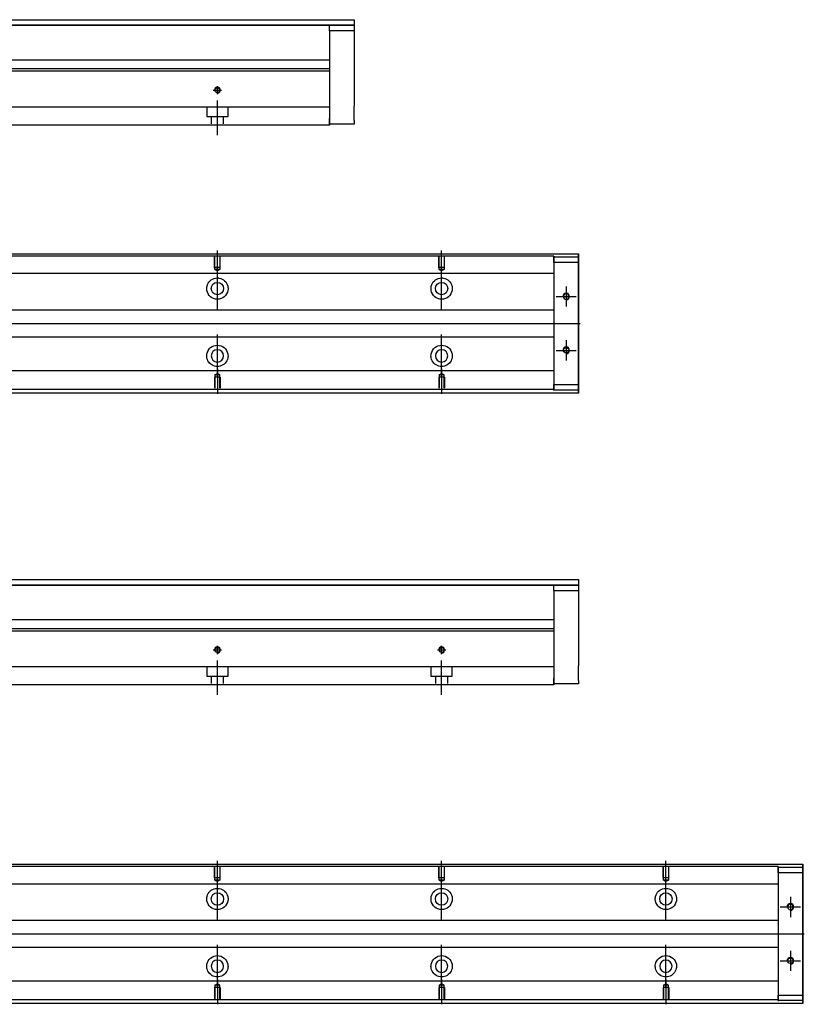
# Model space of a CAD drawing. Header units: millimetres. Extents: x -257 to 3135, y -1556 to 860.
# Tile 9 of 15: x 130 to 480, y -1146 to -707. Entities that reach past the tile are written whole.
import ezdxf
from ezdxf.lldxf.tags import DXFTag

# ---------------------------------------------------------------- set-up
doc = ezdxf.new("R2010")
doc.units = ezdxf.units.MM
doc.layers.get('0').update_dxf_attribs({"linetype": 'CONTINUOUS'})
tags = doc.linetypes.add('DASHED', pattern=[25.72, 12.86, -12.86]).pattern_tags.tags
tags[6:7] = [DXFTag(74, 4), DXFTag(75, 0), DXFTag(340, '0'), DXFTag(46, 0.0), DXFTag(50, 0.0), DXFTag(44, 0.0), DXFTag(45, 0.0)]
tags[4:5] = [DXFTag(74, 4), DXFTag(75, 0), DXFTag(340, '0'), DXFTag(46, 0.0), DXFTag(50, 0.0), DXFTag(44, 0.0), DXFTag(45, 0.0)]

msp = doc.modelspace()

# ---------------------------------------------------------------- linework, layer by layer
at = {"linetype": 'Continuous'}
for p, q in [((95.63, -707.3), (279.58, -707.3)), ((279.58, -709.8), (95.63, -709.8)), ((95.63, -709.8), (279.58, -709.8)), ((268.58, -709.8), (279.58, -709.8)), ((268.58, -712.3), (268.58, -709.8)), ((279.58, -707.3), (279.58, -709.8)), ((279.58, -709.8), (279.58, -712.3)), ((279.58, -709.8), (279.58, -709.8)), ((279.58, -712.3), (268.58, -712.3)), ((268.58, -712.3), (268.58, -751.3)), ((279.58, -712.3), (279.58, -730.3)), ((268.58, -725.3), (107.13, -725.3)), ((268.58, -730.25), (72.44, -730.25)), ((268.58, -729.25), (72.7, -729.25)), ((268.58, -730.25), (268.58, -744.95)), ((279.58, -736.8), (279.58, -745.8)), ((268.58, -744.95), (268.58, -745.45)), ((268.58, -745.45), (268.58, -752.25)), ((268.58, -754.25), (66.29, -754.25)), ((268.58, -753.8), (268.58, -751.3)), ((268.58, -752.25), (268.58, -754.25)), ((279.58, -753.8), (268.58, -753.8)), ((279.58, -752.3), (279.58, -753.8)), ((80.83, -811.71), (379.58, -811.71)), ((379.58, -812.2), (379.58, -811.71)), ((379.58, -811.71), (379.58, -811.71)), ((379.58, -811.71), (379.58, -812.71)), ((379.58, -816.27), (379.58, -812.2)), ((379.58, -812.71), (379.58, -872.71)), ((379.58, -812.96), (379.58, -815.46)), ((379.58, -812.96), (379.58, -812.96)), ((379.58, -812.96), (379.58, -812.96)), ((379.58, -812.96), (379.58, -816.77)), ((379.58, -816.77), (379.58, -812.96)), ((379.58, -812.96), (379.58, -816.77)), ((379.58, -815.46), (379.58, -813.96)), ((379.58, -816.77), (379.58, -813.96)), ((379.58, -815.46), (379.58, -869.96)), ((379.58, -869.96), (379.58, -815.46)), ((379.58, -816.27), (379.58, -816.27)), ((379.58, -826.27), (379.58, -816.27)), ((379.58, -826.27), (379.58, -826.27)), ((379.58, -834.27), (379.58, -826.27)), ((379.58, -834.27), (379.58, -834.27)), ((379.58, -850.27), (379.58, -834.27)), ((379.58, -850.27), (379.58, -850.27)), ((379.58, -858.27), (379.58, -850.27)), ((379.58, -858.27), (379.58, -858.27)), ((379.58, -868.27), (379.58, -858.27)), ((379.58, -868.27), (379.58, -868.27)), ((379.58, -873.21), (379.58, -868.27)), ((379.58, -868.64), (379.58, -872.46)), ((379.58, -871.46), (379.58, -868.64)), ((379.58, -868.64), (379.58, -872.46)), ((379.58, -872.46), (379.58, -868.64)), ((379.58, -871.46), (379.58, -869.96)), ((379.58, -869.96), (379.58, -872.46)), ((379.58, -872.46), (379.58, -872.46)), ((379.58, -872.46), (379.58, -872.46)), ((379.58, -872.71), (379.58, -873.71)), ((379.58, -873.71), (379.58, -873.21)), ((379.58, -873.71), (64.93, -873.71)), ((379.58, -873.71), (379.58, -873.71)), ((95.63, -956.85), (379.58, -956.85)), ((379.58, -959.35), (95.63, -959.35)), ((95.63, -959.36), (379.58, -959.36)), ((368.58, -959.36), (379.58, -959.36)), ((368.58, -961.86), (368.58, -959.36)), ((379.58, -956.85), (379.58, -959.35)), ((379.58, -959.35), (379.58, -959.36)), ((379.58, -959.36), (379.58, -961.86)), ((379.58, -961.86), (368.58, -961.86)), ((368.58, -961.86), (368.58, -1000.85)), ((379.58, -961.86), (379.58, -979.85)), ((368.58, -974.85), (107.13, -974.85)), ((368.58, -979.81), (72.44, -979.81)), ((368.58, -978.81), (72.7, -978.81)), ((368.58, -979.81), (368.58, -994.51)), ((379.58, -986.35), (379.58, -995.35)), ((368.58, -994.51), (368.58, -995.01)), ((368.58, -995.01), (368.58, -1001.81)), ((368.58, -1003.81), (66.29, -1003.81)), ((368.58, -1003.35), (368.58, -1000.85)), ((368.58, -1001.81), (368.58, -1003.81)), ((379.58, -1003.35), (368.58, -1003.35)), ((379.58, -1001.85), (379.58, -1003.35)), ((80.83, -1083.81), (479.58, -1083.81)), ((479.58, -1084.31), (479.58, -1083.81)), ((479.58, -1083.81), (479.58, -1083.81)), ((479.58, -1083.81), (479.58, -1084.81)), ((479.58, -1088.37), (479.58, -1084.31)), ((479.58, -1084.81), (479.58, -1144.81)), ((479.58, -1085.06), (479.58, -1087.56)), ((479.58, -1085.06), (479.58, -1085.06)), ((479.58, -1085.06), (479.58, -1085.06)), ((479.58, -1085.06), (479.58, -1088.87)), ((479.58, -1088.87), (479.58, -1085.06)), ((479.58, -1085.06), (479.58, -1088.87)), ((479.58, -1087.56), (479.58, -1086.06)), ((479.58, -1088.87), (479.58, -1086.06)), ((479.58, -1087.56), (479.58, -1142.06)), ((479.58, -1142.06), (479.58, -1087.56)), ((479.58, -1088.37), (479.58, -1088.37)), ((479.58, -1098.37), (479.58, -1088.37)), ((479.58, -1098.37), (479.58, -1098.37)), ((479.58, -1106.37), (479.58, -1098.37)), ((479.58, -1106.37), (479.58, -1106.37)), ((479.58, -1122.37), (479.58, -1106.37)), ((479.58, -1122.37), (479.58, -1122.37)), ((479.58, -1130.37), (479.58, -1122.37)), ((479.58, -1130.37), (479.58, -1130.37)), ((479.58, -1140.37), (479.58, -1130.37)), ((479.58, -1140.37), (479.58, -1140.37)), ((479.58, -1145.31), (479.58, -1140.37)), ((479.58, -1140.74), (479.58, -1144.56)), ((479.58, -1143.56), (479.58, -1140.74)), ((479.58, -1140.74), (479.58, -1144.56)), ((479.58, -1144.56), (479.58, -1140.74)), ((479.58, -1143.56), (479.58, -1142.06)), ((479.58, -1142.06), (479.58, -1144.56)), ((479.58, -1144.56), (479.58, -1144.56)), ((479.58, -1144.56), (479.58, -1144.56)), ((479.58, -1144.81), (479.58, -1145.81)), ((479.58, -1145.81), (479.58, -1145.31)), ((479.58, -1145.81), (64.93, -1145.81)), ((479.58, -1145.81), (479.58, -1145.81))]:
    msp.add_line(p, q, dxfattribs=at)
at = {"linetype": 'DASHED'}
for p, q in [((268.58, -729.25), (268.58, -730.25)), ((368.58, -820.48), (368.58, -821.48)), ((368.58, -821.48), (368.58, -823.03)), ((368.58, -823.03), (368.58, -826.59)), ((368.58, -826.59), (368.58, -828.5)), ((368.58, -828.5), (368.58, -832.21)), ((368.58, -853.21), (368.58, -856.81)), ((368.58, -856.81), (368.58, -858.73)), ((368.58, -858.73), (368.58, -862.29)), ((368.58, -862.29), (368.58, -863.83)), ((368.58, -978.81), (368.58, -979.81)), ((468.58, -1092.59), (468.58, -1093.59)), ((468.58, -1093.59), (468.58, -1095.13)), ((468.58, -1095.13), (468.58, -1098.69)), ((468.58, -1098.69), (468.58, -1100.61)), ((468.58, -1100.61), (468.58, -1104.31)), ((468.58, -1125.31), (468.58, -1128.91)), ((468.58, -1128.91), (468.58, -1130.83)), ((468.58, -1130.83), (468.58, -1134.39)), ((468.58, -1134.39), (468.58, -1135.93))]:
    msp.add_line(p, q, dxfattribs=at)
at = {"ltscale": 0.5}
for p, q in [((218.58, -740.56), (218.58, -736.9)), ((216.78, -738.7), (220.38, -738.7)), ((218.58, -758.7), (218.58, -743.34)), ((218.58, -990.12), (218.58, -986.46)), ((318.58, -990.12), (318.58, -986.46)), ((216.78, -988.26), (220.38, -988.26)), ((316.78, -988.26), (320.38, -988.26)), ((218.58, -1008.26), (218.58, -992.9)), ((318.58, -1008.26), (318.58, -992.9))]:
    msp.add_line(p, q, dxfattribs=at)
at = {"linetype": 'DASHED', "ltscale": 0.3}
for p, q in [((268.58, -746.25), (-31.42, -746.25)), ((213.83, -746.25), (213.83, -750.4)), ((213.83, -750.4), (223.33, -750.4)), ((215.83, -750.4), (215.83, -753.7)), ((221.33, -753.7), (221.33, -750.4)), ((223.33, -750.4), (223.33, -746.25)), ((368.58, -812.66), (80.58, -812.66)), ((368.58, -812.66), (368.58, -812.96)), ((368.58, -812.96), (368.58, -813.16)), ((368.58, -812.96), (368.58, -815.46)), ((368.58, -815.46), (368.58, -812.96)), ((368.58, -812.96), (379.58, -812.96)), ((368.58, -813.16), (368.58, -814.16)), ((368.58, -814.16), (368.58, -820.48)), ((379.58, -815.46), (368.58, -815.46)), ((368.58, -815.46), (368.58, -869.96)), ((368.58, -820.48), (-31.42, -820.48)), ((368.58, -836.71), (-28.12, -836.71)), ((-28.12, -848.71), (368.58, -848.71)), ((368.58, -863.83), (-31.42, -863.83)), ((368.58, -863.83), (368.58, -864.83)), ((219.88, -866.61), (217.28, -866.61)), ((217.28, -866.61), (217.28, -871.61)), ((217.51, -865.61), (218.58, -864.99)), ((217.51, -865.61), (217.51, -871.61)), ((219.66, -865.61), (217.51, -865.61)), ((219.66, -865.61), (218.58, -864.99)), ((219.66, -871.61), (219.66, -865.61)), ((219.88, -866.61), (219.88, -871.61)), ((319.88, -866.61), (317.28, -866.61)), ((317.28, -866.61), (317.28, -871.61)), ((317.51, -865.61), (318.58, -864.99)), ((317.51, -865.61), (317.51, -871.61)), ((319.66, -865.61), (317.51, -865.61)), ((319.66, -865.61), (318.58, -864.99)), ((319.66, -871.61), (319.66, -865.61)), ((319.88, -866.61), (319.88, -871.61)), ((368.58, -864.83), (368.58, -871.16)), ((368.58, -872.16), (-31.42, -872.16)), ((368.58, -869.96), (379.58, -869.96)), ((368.58, -869.96), (368.58, -872.46)), ((368.58, -872.46), (368.58, -869.96)), ((368.58, -871.16), (368.58, -872.16)), ((368.58, -872.16), (368.58, -872.46)), ((368.58, -872.46), (368.58, -872.66)), ((379.58, -872.46), (368.58, -872.46)), ((368.58, -995.81), (-31.42, -995.81)), ((213.83, -995.81), (213.83, -999.96)), ((223.33, -999.96), (223.33, -995.81)), ((313.83, -995.81), (313.83, -999.96)), ((323.33, -999.96), (323.33, -995.81)), ((213.83, -999.96), (223.33, -999.96)), ((215.83, -999.96), (215.83, -1003.26)), ((221.33, -1003.26), (221.33, -999.96)), ((313.83, -999.96), (323.33, -999.96)), ((315.83, -999.96), (315.83, -1003.26)), ((321.33, -1003.26), (321.33, -999.96)), ((468.58, -1084.76), (80.58, -1084.76)), ((468.58, -1084.76), (468.58, -1085.06)), ((468.58, -1085.06), (468.58, -1085.26)), ((468.58, -1085.06), (468.58, -1087.56)), ((468.58, -1087.56), (468.58, -1085.06)), ((468.58, -1085.06), (479.58, -1085.06)), ((468.58, -1085.26), (468.58, -1086.26)), ((468.58, -1086.26), (468.58, -1092.59)), ((479.58, -1087.56), (468.58, -1087.56)), ((468.58, -1087.56), (468.58, -1142.06)), ((468.58, -1092.59), (-31.42, -1092.59)), ((468.58, -1108.81), (-28.12, -1108.81)), ((-28.12, -1120.81), (468.58, -1120.81)), ((468.58, -1135.93), (-31.42, -1135.93)), ((468.58, -1135.93), (468.58, -1136.93)), ((219.88, -1138.71), (217.28, -1138.71)), ((217.28, -1138.71), (217.28, -1143.71)), ((217.51, -1137.71), (218.58, -1137.09)), ((217.51, -1137.71), (217.51, -1143.71)), ((219.66, -1137.71), (217.51, -1137.71)), ((219.66, -1137.71), (218.58, -1137.09)), ((219.66, -1143.71), (219.66, -1137.71)), ((219.88, -1138.71), (219.88, -1143.71)), ((319.88, -1138.71), (317.28, -1138.71)), ((317.28, -1138.71), (317.28, -1143.71)), ((317.51, -1137.71), (318.58, -1137.09)), ((317.51, -1137.71), (317.51, -1143.71)), ((319.66, -1137.71), (317.51, -1137.71)), ((319.66, -1137.71), (318.58, -1137.09)), ((319.66, -1143.71), (319.66, -1137.71)), ((319.88, -1138.71), (319.88, -1143.71)), ((419.88, -1138.71), (417.28, -1138.71)), ((417.28, -1138.71), (417.28, -1143.71)), ((417.51, -1137.71), (418.58, -1137.09)), ((417.51, -1137.71), (417.51, -1143.71)), ((419.66, -1137.71), (417.51, -1137.71)), ((419.66, -1137.71), (418.58, -1137.09)), ((419.66, -1143.71), (419.66, -1137.71)), ((419.88, -1138.71), (419.88, -1143.71)), ((468.58, -1136.93), (468.58, -1143.26)), ((468.58, -1144.26), (-31.42, -1144.26)), ((468.58, -1142.06), (479.58, -1142.06)), ((468.58, -1142.06), (468.58, -1144.56)), ((468.58, -1144.56), (468.58, -1142.06)), ((468.58, -1143.26), (468.58, -1144.26)), ((468.58, -1144.26), (468.58, -1144.56)), ((468.58, -1144.56), (468.58, -1144.76)), ((479.58, -1144.56), (468.58, -1144.56))]:
    msp.add_line(p, q, dxfattribs=at)
for p, q in [((218.58, -821.32), (218.58, -810.2)), ((318.58, -821.32), (318.58, -810.2)), ((218.58, -836.68), (218.58, -817.63)), ((318.58, -836.68), (318.58, -817.63)), ((374.08, -826.2), (374.08, -835.2)), ((369.58, -830.7), (378.58, -830.7)), ((72.88, -842.71), (380.28, -842.71)), ((218.58, -866.68), (218.58, -847.63)), ((318.58, -866.68), (318.58, -847.63)), ((374.08, -850.2), (374.08, -859.2)), ((369.58, -854.7), (378.58, -854.7)), ((218.58, -862.99), (218.58, -874.11)), ((318.58, -862.99), (318.58, -874.11)), ((218.58, -1093.43), (218.58, -1082.31)), ((318.58, -1093.43), (318.58, -1082.31)), ((418.58, -1093.43), (418.58, -1082.31)), ((218.58, -1108.78), (218.58, -1089.73)), ((318.58, -1108.78), (318.58, -1089.73)), ((418.58, -1108.78), (418.58, -1089.73)), ((474.08, -1098.31), (474.08, -1107.31)), ((469.58, -1102.81), (478.58, -1102.81)), ((72.88, -1114.81), (480.28, -1114.81)), ((218.58, -1138.78), (218.58, -1119.73)), ((318.58, -1138.78), (318.58, -1119.73)), ((418.58, -1138.78), (418.58, -1119.73)), ((474.08, -1122.31), (474.08, -1131.31)), ((469.58, -1126.81), (478.58, -1126.81)), ((218.58, -1135.09), (218.58, -1146.21)), ((318.58, -1135.09), (318.58, -1146.21)), ((418.58, -1135.09), (418.58, -1146.21))]:
    msp.add_line(p, q)
at = {"linetype": 'DASHED', "ltscale": 0.1}
for p, q in [((217.28, -817.7), (217.28, -812.7)), ((217.51, -818.7), (217.51, -812.7)), ((219.66, -812.7), (219.66, -818.7)), ((219.88, -817.7), (219.88, -812.7)), ((317.28, -817.7), (317.28, -812.7)), ((317.51, -818.7), (317.51, -812.7)), ((319.66, -812.7), (319.66, -818.7)), ((319.88, -817.7), (319.88, -812.7)), ((219.88, -817.7), (217.28, -817.7)), ((219.66, -818.7), (217.51, -818.7)), ((217.51, -818.7), (218.58, -819.32)), ((219.66, -818.7), (218.58, -819.32)), ((319.88, -817.7), (317.28, -817.7)), ((319.66, -818.7), (317.51, -818.7)), ((317.51, -818.7), (318.58, -819.32)), ((319.66, -818.7), (318.58, -819.32)), ((217.28, -1089.81), (217.28, -1084.81)), ((217.51, -1090.81), (217.51, -1084.81)), ((219.66, -1084.81), (219.66, -1090.81)), ((219.88, -1089.81), (219.88, -1084.81)), ((317.28, -1089.81), (317.28, -1084.81)), ((317.51, -1090.81), (317.51, -1084.81)), ((319.66, -1084.81), (319.66, -1090.81)), ((319.88, -1089.81), (319.88, -1084.81)), ((417.28, -1089.81), (417.28, -1084.81)), ((417.51, -1090.81), (417.51, -1084.81)), ((419.66, -1084.81), (419.66, -1090.81)), ((419.88, -1089.81), (419.88, -1084.81)), ((219.88, -1089.81), (217.28, -1089.81)), ((219.66, -1090.81), (217.51, -1090.81)), ((217.51, -1090.81), (218.58, -1091.43)), ((219.66, -1090.81), (218.58, -1091.43)), ((319.88, -1089.81), (317.28, -1089.81)), ((319.66, -1090.81), (317.51, -1090.81)), ((317.51, -1090.81), (318.58, -1091.43)), ((319.66, -1090.81), (318.58, -1091.43)), ((419.88, -1089.81), (417.28, -1089.81)), ((419.66, -1090.81), (417.51, -1090.81)), ((417.51, -1090.81), (418.58, -1091.43)), ((419.66, -1090.81), (418.58, -1091.43))]:
    msp.add_line(p, q, dxfattribs=at)
at = {"linetype": 'Continuous'}
for centre, radius in [((218.58, -738.7), 1.07), ((218.58, -827.15), 2.75), ((318.58, -827.15), 2.75), ((374.08, -854.7), 1.23), ((218.58, -988.26), 1.07), ((318.58, -988.26), 1.07), ((218.58, -1099.26), 2.75), ((318.58, -1099.26), 2.75), ((418.58, -1099.26), 2.75), ((474.08, -1126.81), 1.23)]:
    msp.add_circle(centre, radius, dxfattribs=at)
at = {"linetype": 'Continuous', "extrusion": (0, 0, -1)}
for centre, radius in [((-374.08, -830.7), 1.23), ((-218.58, -857.15), 2.75), ((-318.58, -857.15), 2.75), ((-474.08, -1102.81), 1.23), ((-218.58, -1129.26), 2.75), ((-318.58, -1129.26), 2.75), ((-418.58, -1129.26), 2.75)]:
    msp.add_circle(centre, radius, dxfattribs=at)
for centre, radius in [((218.58, -738.7), 1.3), ((374.08, -830.7), 1.5), ((374.08, -854.7), 1.5), ((218.58, -988.26), 1.3), ((318.58, -988.26), 1.3), ((474.08, -1102.81), 1.5), ((474.08, -1126.81), 1.5)]:
    msp.add_arc(centre, radius, 270, 180)
for centre, start, end in [((-218.58, -827.15), 13.6191, 80.1049), ((-218.58, -827.15), 99.8951, 166.3809), ((-318.58, -827.15), 13.6191, 80.1049), ((-318.58, -827.15), 99.8951, 166.3809), ((-218.58, -827.15), 189.6765, 350.3235), ((-318.58, -827.15), 189.6765, 350.3235), ((-218.58, -857.15), 10.8558, 169.1442), ((-318.58, -857.15), 10.8558, 169.1442), ((-218.58, -857.15), 285.2319, 347.572), ((-218.58, -857.15), 192.428, 254.7681), ((-318.58, -857.15), 285.2319, 347.572), ((-318.58, -857.15), 192.428, 254.7681), ((-218.58, -1099.26), 13.6191, 80.1049), ((-218.58, -1099.26), 99.8951, 166.3809), ((-318.58, -1099.26), 13.6191, 80.1049), ((-318.58, -1099.26), 99.8951, 166.3809), ((-418.58, -1099.26), 13.6191, 80.1049), ((-418.58, -1099.26), 99.8951, 166.3809), ((-218.58, -1099.26), 189.6765, 350.3235), ((-318.58, -1099.26), 189.6765, 350.3235), ((-418.58, -1099.26), 189.6765, 350.3235), ((-218.58, -1129.26), 10.8558, 169.1442), ((-318.58, -1129.26), 10.8558, 169.1442), ((-418.58, -1129.26), 10.8558, 169.1442), ((-218.58, -1129.26), 285.2319, 347.572), ((-218.58, -1129.26), 192.428, 254.7681), ((-318.58, -1129.26), 285.2319, 347.572), ((-318.58, -1129.26), 192.428, 254.7681), ((-418.58, -1129.26), 285.2319, 347.572), ((-418.58, -1129.26), 192.428, 254.7681)]:
    msp.add_arc(centre, 4.75, start, end, dxfattribs=at)
at = {"linetype": 'Continuous'}
for points, knots in [([(279.58, -730.3), (279.58, -730.3), (279.58, -730.31), (279.58, -730.37), (279.58, -730.42), (279.58, -730.53), (279.58, -730.61), (279.58, -730.78), (279.58, -730.88), (279.58, -731.1), (279.58, -731.22), (279.58, -731.49), (279.58, -731.63), (279.58, -731.94), (279.58, -732.1), (279.58, -732.43), (279.58, -732.6), (279.58, -732.95), (279.58, -733.13), (279.58, -733.49), (279.58, -733.67), (279.58, -734.02), (279.58, -734.2), (279.58, -734.55), (279.58, -734.72), (279.58, -735.05), (279.58, -735.21), (279.58, -735.51), (279.58, -735.65), (279.58, -735.91), (279.58, -736.03), (279.58, -736.25), (279.58, -736.34), (279.58, -736.51), (279.58, -736.58), (279.58, -736.69), (279.58, -736.73), (279.58, -736.78), (279.58, -736.8), (279.58, -736.8)], [0, 0, 0, 0, 0.052926, 0.052926, 0.105852, 0.105852, 0.158778, 0.158778, 0.211704, 0.211704, 0.26463, 0.26463, 0.317556, 0.317556, 0.370482, 0.370482, 0.423408, 0.423408, 0.476333, 0.476333, 0.529259, 0.529259, 0.582185, 0.582185, 0.635111, 0.635111, 0.688037, 0.688037, 0.740963, 0.740963, 0.793889, 0.793889, 0.846815, 0.846815, 0.899741, 0.899741, 0.949242, 0.949242, 1, 1, 1, 1]), ([(279.58, -752.3), (279.58, -752.3), (279.58, -752.28), (279.58, -752.22), (279.58, -752.18), (279.58, -752.06), (279.58, -751.99), (279.58, -751.82), (279.58, -751.72), (279.58, -751.49), (279.58, -751.37), (279.58, -751.1), (279.58, -750.96), (279.58, -750.66), (279.58, -750.5), (279.58, -750.17), (279.58, -750), (279.58, -749.65), (279.58, -749.47), (279.58, -749.11), (279.58, -748.93), (279.58, -748.57), (279.58, -748.39), (279.58, -748.04), (279.58, -747.87), (279.58, -747.54), (279.58, -747.39), (279.58, -747.09), (279.58, -746.95), (279.58, -746.68), (279.58, -746.56), (279.58, -746.35), (279.58, -746.25), (279.58, -746.08), (279.58, -746.01), (279.58, -745.9), (279.58, -745.87), (279.58, -745.81), (279.58, -745.8), (279.58, -745.8)], [0, 0, 0, 0, 0.052926, 0.052926, 0.105852, 0.105852, 0.158778, 0.158778, 0.211704, 0.211704, 0.26463, 0.26463, 0.317556, 0.317556, 0.370482, 0.370482, 0.423408, 0.423408, 0.476333, 0.476333, 0.529259, 0.529259, 0.582185, 0.582185, 0.635111, 0.635111, 0.688037, 0.688037, 0.740963, 0.740963, 0.793889, 0.793889, 0.846815, 0.846815, 0.899741, 0.899741, 0.949242, 0.949242, 1, 1, 1, 1]), ([(379.58, -816.77), (379.58, -816.95), (379.58, -817.13), (379.58, -817.48), (379.58, -817.66), (379.58, -818), (379.58, -818.17), (379.58, -818.48), (379.58, -818.63), (379.58, -818.92), (379.58, -819.05), (379.58, -819.29), (379.58, -819.4), (379.58, -819.6), (379.58, -819.68), (379.58, -819.82), (379.58, -819.88), (379.58, -819.97), (379.58, -820), (379.58, -820.02), (379.58, -820.02), (379.58, -819.99), (379.58, -819.96), (379.58, -819.87), (379.58, -819.8), (379.58, -819.66), (379.58, -819.57), (379.58, -819.37), (379.58, -819.25), (379.58, -819.01), (379.58, -818.87), (379.58, -818.59), (379.58, -818.43), (379.58, -818.11), (379.58, -817.95), (379.58, -817.78), (379.58, -817.45), (379.58, -817.11), (379.58, -816.77)], [0, 0, 0, 0, 0.052893, 0.052893, 0.105785, 0.105785, 0.158678, 0.158678, 0.211571, 0.211571, 0.264464, 0.264464, 0.317356, 0.317356, 0.370249, 0.370249, 0.423142, 0.423142, 0.476034, 0.476034, 0.528927, 0.528927, 0.58182, 0.58182, 0.634712, 0.634712, 0.687605, 0.687605, 0.740498, 0.740498, 0.793391, 0.793391, 0.846283, 0.846283, 0.899176, 0.899176, 0.899176, 1, 1, 1, 1]), ([(379.58, -816.77), (379.58, -816.95), (379.58, -817.13), (379.58, -817.48), (379.58, -817.66), (379.58, -818), (379.58, -818.17), (379.58, -818.48), (379.58, -818.63), (379.58, -818.92), (379.58, -819.05), (379.58, -819.29), (379.58, -819.4), (379.58, -819.6), (379.58, -819.68), (379.58, -819.82), (379.58, -819.88), (379.58, -819.97), (379.58, -820), (379.58, -820.02), (379.58, -820.02), (379.58, -819.99), (379.58, -819.96), (379.58, -819.87), (379.58, -819.8), (379.58, -819.66), (379.58, -819.57), (379.58, -819.37), (379.58, -819.25), (379.58, -819.01), (379.58, -818.87), (379.58, -818.59), (379.58, -818.43), (379.58, -818.11), (379.58, -817.95), (379.58, -817.78), (379.58, -817.45), (379.58, -817.11), (379.58, -816.77)], [0, 0, 0, 0, 0.052893, 0.052893, 0.105785, 0.105785, 0.158678, 0.158678, 0.211571, 0.211571, 0.264464, 0.264464, 0.317356, 0.317356, 0.370249, 0.370249, 0.423142, 0.423142, 0.476034, 0.476034, 0.528927, 0.528927, 0.58182, 0.58182, 0.634712, 0.634712, 0.687605, 0.687605, 0.740498, 0.740498, 0.793391, 0.793391, 0.846283, 0.846283, 0.899176, 0.899176, 0.899176, 1, 1, 1, 1]), ([(217.77, -822.48), (218.18, -822.4), (218.61, -822.39), (219.15, -822.44), (219.28, -822.45), (219.4, -822.48)], [0, 0, 0, 0, 0.772987, 0.772987, 1, 1, 1, 1]), ([(317.77, -822.48), (318.18, -822.4), (318.61, -822.39), (319.15, -822.44), (319.28, -822.45), (319.4, -822.48)], [0, 0, 0, 0, 0.772987, 0.772987, 1, 1, 1, 1]), ([(219.83, -861.74), (219.43, -861.85), (219, -861.9), (218.16, -861.9), (217.74, -861.85), (217.33, -861.74)], [0, 0, 0, 0, 0.500461, 0.500461, 1, 1, 1, 1]), ([(319.83, -861.74), (319.43, -861.85), (319, -861.9), (318.16, -861.9), (317.74, -861.85), (317.33, -861.74)], [0, 0, 0, 0, 0.500461, 0.500461, 1, 1, 1, 1]), ([(379.58, -868.64), (379.58, -868.46), (379.58, -868.28), (379.58, -867.93), (379.58, -867.75), (379.58, -867.41), (379.58, -867.24), (379.58, -866.93), (379.58, -866.78), (379.58, -866.49), (379.58, -866.36), (379.58, -866.12), (379.58, -866.01), (379.58, -865.81), (379.58, -865.73), (379.58, -865.59), (379.58, -865.53), (379.58, -865.44), (379.58, -865.41), (379.58, -865.39), (379.58, -865.39), (379.58, -865.42), (379.58, -865.45), (379.58, -865.55), (379.58, -865.61), (379.58, -865.75), (379.58, -865.84), (379.58, -866.04), (379.58, -866.16), (379.58, -866.4), (379.58, -866.54), (379.58, -866.82), (379.58, -866.98), (379.58, -867.3), (379.58, -867.46), (379.58, -867.79), (379.58, -867.96), (379.58, -868.3), (379.58, -868.47), (379.58, -868.64)], [0, 0, 0, 0, 0.052926, 0.052926, 0.105852, 0.105852, 0.158778, 0.158778, 0.211704, 0.211704, 0.26463, 0.26463, 0.317556, 0.317556, 0.370482, 0.370482, 0.423408, 0.423408, 0.476333, 0.476333, 0.529259, 0.529259, 0.582185, 0.582185, 0.635111, 0.635111, 0.688037, 0.688037, 0.740963, 0.740963, 0.793889, 0.793889, 0.846815, 0.846815, 0.899741, 0.899741, 0.949242, 0.949242, 1, 1, 1, 1]), ([(379.58, -865.39), (379.58, -865.39), (379.58, -865.4), (379.58, -865.42), (379.58, -865.45), (379.58, -865.55), (379.58, -865.61), (379.58, -865.75), (379.58, -865.84), (379.58, -866.04), (379.58, -866.16), (379.58, -866.4), (379.58, -866.54), (379.58, -866.82), (379.58, -866.98), (379.58, -867.3), (379.58, -867.46), (379.58, -867.79), (379.58, -867.96), (379.58, -868.3), (379.58, -868.47), (379.58, -868.64)], [0, 0, 0, 0, 0.058411, 0.058411, 0.164275, 0.164275, 0.270139, 0.270139, 0.376003, 0.376003, 0.481867, 0.481867, 0.587731, 0.587731, 0.693595, 0.693595, 0.799459, 0.799459, 0.898473, 0.898473, 1, 1, 1, 1]), ([(379.58, -868.64), (379.58, -868.46), (379.58, -868.28), (379.58, -867.93), (379.58, -867.75), (379.58, -867.41), (379.58, -867.24), (379.58, -866.93), (379.58, -866.78), (379.58, -866.49), (379.58, -866.36), (379.58, -866.12), (379.58, -866.01), (379.58, -865.81), (379.58, -865.73), (379.58, -865.59), (379.58, -865.53), (379.58, -865.44), (379.58, -865.41), (379.58, -865.4)], [0, 0, 0, 0, 0.111112, 0.111112, 0.222224, 0.222224, 0.333337, 0.333337, 0.444449, 0.444449, 0.555561, 0.555561, 0.666673, 0.666673, 0.777785, 0.777785, 0.888898, 0.888898, 1, 1, 1, 1]), ([(379.58, -979.85), (379.58, -979.85), (379.58, -979.87), (379.58, -979.93), (379.58, -979.97), (379.58, -980.09), (379.58, -980.16), (379.58, -980.34), (379.58, -980.44), (379.58, -980.66), (379.58, -980.78), (379.58, -981.05), (379.58, -981.19), (379.58, -981.49), (379.58, -981.65), (379.58, -981.98), (379.58, -982.16), (379.58, -982.51), (379.58, -982.68), (379.58, -983.04), (379.58, -983.22), (379.58, -983.58), (379.58, -983.76), (379.58, -984.11), (379.58, -984.28), (379.58, -984.61), (379.58, -984.77), (379.58, -985.06), (379.58, -985.21), (379.58, -985.47), (379.58, -985.59), (379.58, -985.81), (379.58, -985.9), (379.58, -986.07), (379.58, -986.14), (379.58, -986.25), (379.58, -986.29), (379.58, -986.34), (379.58, -986.35), (379.58, -986.35)], [0, 0, 0, 0, 0.052926, 0.052926, 0.105852, 0.105852, 0.158778, 0.158778, 0.211704, 0.211704, 0.26463, 0.26463, 0.317556, 0.317556, 0.370482, 0.370482, 0.423408, 0.423408, 0.476333, 0.476333, 0.529259, 0.529259, 0.582185, 0.582185, 0.635111, 0.635111, 0.688037, 0.688037, 0.740963, 0.740963, 0.793889, 0.793889, 0.846815, 0.846815, 0.899741, 0.899741, 0.949242, 0.949242, 1, 1, 1, 1]), ([(379.58, -1001.85), (379.58, -1001.85), (379.58, -1001.84), (379.58, -1001.78), (379.58, -1001.74), (379.58, -1001.62), (379.58, -1001.54), (379.58, -1001.37), (379.58, -1001.27), (379.58, -1001.05), (379.58, -1000.93), (379.58, -1000.66), (379.58, -1000.52), (379.58, -1000.22), (379.58, -1000.06), (379.58, -999.73), (379.58, -999.55), (379.58, -999.2), (379.58, -999.03), (379.58, -998.67), (379.58, -998.49), (379.58, -998.13), (379.58, -997.95), (379.58, -997.6), (379.58, -997.43), (379.58, -997.1), (379.58, -996.94), (379.58, -996.65), (379.58, -996.5), (379.58, -996.24), (379.58, -996.12), (379.58, -995.9), (379.58, -995.81), (379.58, -995.64), (379.58, -995.57), (379.58, -995.46), (379.58, -995.42), (379.58, -995.37), (379.58, -995.35), (379.58, -995.35)], [0, 0, 0, 0, 0.052926, 0.052926, 0.105852, 0.105852, 0.158778, 0.158778, 0.211704, 0.211704, 0.26463, 0.26463, 0.317556, 0.317556, 0.370482, 0.370482, 0.423408, 0.423408, 0.476333, 0.476333, 0.529259, 0.529259, 0.582185, 0.582185, 0.635111, 0.635111, 0.688037, 0.688037, 0.740963, 0.740963, 0.793889, 0.793889, 0.846815, 0.846815, 0.899741, 0.899741, 0.949242, 0.949242, 1, 1, 1, 1]), ([(479.58, -1088.87), (479.58, -1089.05), (479.58, -1089.23), (479.58, -1089.59), (479.58, -1089.76), (479.58, -1090.1), (479.58, -1090.27), (479.58, -1090.58), (479.58, -1090.74), (479.58, -1091.02), (479.58, -1091.15), (479.58, -1091.39), (479.58, -1091.5), (479.58, -1091.7), (479.58, -1091.78), (479.58, -1091.93), (479.58, -1091.98), (479.58, -1092.07), (479.58, -1092.1), (479.58, -1092.13), (479.58, -1092.12), (479.58, -1092.09), (479.58, -1092.06), (479.58, -1091.97), (479.58, -1091.91), (479.58, -1091.76), (479.58, -1091.67), (479.58, -1091.47), (479.58, -1091.36), (479.58, -1091.11), (479.58, -1090.98), (479.58, -1090.69), (479.58, -1090.54), (479.58, -1090.22), (479.58, -1090.05), (479.58, -1089.88), (479.58, -1089.56), (479.58, -1089.21), (479.58, -1088.87)], [0, 0, 0, 0, 0.052893, 0.052893, 0.105785, 0.105785, 0.158678, 0.158678, 0.211571, 0.211571, 0.264464, 0.264464, 0.317356, 0.317356, 0.370249, 0.370249, 0.423142, 0.423142, 0.476034, 0.476034, 0.528927, 0.528927, 0.58182, 0.58182, 0.634712, 0.634712, 0.687605, 0.687605, 0.740498, 0.740498, 0.793391, 0.793391, 0.846283, 0.846283, 0.899176, 0.899176, 0.899176, 1, 1, 1, 1]), ([(479.58, -1088.87), (479.58, -1089.05), (479.58, -1089.23), (479.58, -1089.59), (479.58, -1089.76), (479.58, -1090.1), (479.58, -1090.27), (479.58, -1090.58), (479.58, -1090.74), (479.58, -1091.02), (479.58, -1091.15), (479.58, -1091.39), (479.58, -1091.5), (479.58, -1091.7), (479.58, -1091.78), (479.58, -1091.93), (479.58, -1091.98), (479.58, -1092.07), (479.58, -1092.1), (479.58, -1092.13), (479.58, -1092.12), (479.58, -1092.09), (479.58, -1092.06), (479.58, -1091.97), (479.58, -1091.91), (479.58, -1091.76), (479.58, -1091.67), (479.58, -1091.47), (479.58, -1091.36), (479.58, -1091.11), (479.58, -1090.98), (479.58, -1090.69), (479.58, -1090.54), (479.58, -1090.22), (479.58, -1090.05), (479.58, -1089.88), (479.58, -1089.56), (479.58, -1089.21), (479.58, -1088.87)], [0, 0, 0, 0, 0.052893, 0.052893, 0.105785, 0.105785, 0.158678, 0.158678, 0.211571, 0.211571, 0.264464, 0.264464, 0.317356, 0.317356, 0.370249, 0.370249, 0.423142, 0.423142, 0.476034, 0.476034, 0.528927, 0.528927, 0.58182, 0.58182, 0.634712, 0.634712, 0.687605, 0.687605, 0.740498, 0.740498, 0.793391, 0.793391, 0.846283, 0.846283, 0.899176, 0.899176, 0.899176, 1, 1, 1, 1]), ([(217.77, -1094.58), (218.18, -1094.51), (218.61, -1094.49), (219.15, -1094.54), (219.28, -1094.56), (219.4, -1094.58)], [0, 0, 0, 0, 0.772987, 0.772987, 1, 1, 1, 1]), ([(317.77, -1094.58), (318.18, -1094.51), (318.61, -1094.49), (319.15, -1094.54), (319.28, -1094.56), (319.4, -1094.58)], [0, 0, 0, 0, 0.772987, 0.772987, 1, 1, 1, 1]), ([(417.77, -1094.58), (418.18, -1094.51), (418.61, -1094.49), (419.15, -1094.54), (419.28, -1094.56), (419.4, -1094.58)], [0, 0, 0, 0, 0.772987, 0.772987, 1, 1, 1, 1]), ([(219.83, -1133.84), (219.43, -1133.95), (219, -1134.01), (218.16, -1134.01), (217.74, -1133.95), (217.33, -1133.84)], [0, 0, 0, 0, 0.500461, 0.500461, 1, 1, 1, 1]), ([(319.83, -1133.84), (319.43, -1133.95), (319, -1134.01), (318.16, -1134.01), (317.74, -1133.95), (317.33, -1133.84)], [0, 0, 0, 0, 0.500461, 0.500461, 1, 1, 1, 1]), ([(419.83, -1133.84), (419.43, -1133.95), (419, -1134.01), (418.16, -1134.01), (417.74, -1133.95), (417.33, -1133.84)], [0, 0, 0, 0, 0.500461, 0.500461, 1, 1, 1, 1]), ([(479.58, -1140.74), (479.58, -1140.56), (479.58, -1140.38), (479.58, -1140.03), (479.58, -1139.85), (479.58, -1139.51), (479.58, -1139.35), (479.58, -1139.03), (479.58, -1138.88), (479.58, -1138.6), (479.58, -1138.46), (479.58, -1138.22), (479.58, -1138.11), (479.58, -1137.92), (479.58, -1137.83), (479.58, -1137.69), (479.58, -1137.63), (479.58, -1137.54), (479.58, -1137.52), (479.58, -1137.49), (479.58, -1137.49), (479.58, -1137.52), (479.58, -1137.56), (479.58, -1137.65), (479.58, -1137.71), (479.58, -1137.86), (479.58, -1137.94), (479.58, -1138.15), (479.58, -1138.26), (479.58, -1138.51), (479.58, -1138.64), (479.58, -1138.93), (479.58, -1139.08), (479.58, -1139.4), (479.58, -1139.57), (479.58, -1139.9), (479.58, -1140.06), (479.58, -1140.4), (479.58, -1140.57), (479.58, -1140.74)], [0, 0, 0, 0, 0.052926, 0.052926, 0.105852, 0.105852, 0.158778, 0.158778, 0.211704, 0.211704, 0.26463, 0.26463, 0.317556, 0.317556, 0.370482, 0.370482, 0.423408, 0.423408, 0.476333, 0.476333, 0.529259, 0.529259, 0.582185, 0.582185, 0.635111, 0.635111, 0.688037, 0.688037, 0.740963, 0.740963, 0.793889, 0.793889, 0.846815, 0.846815, 0.899741, 0.899741, 0.949242, 0.949242, 1, 1, 1, 1]), ([(479.58, -1137.49), (479.58, -1137.49), (479.58, -1137.5), (479.58, -1137.52), (479.58, -1137.56), (479.58, -1137.65), (479.58, -1137.71), (479.58, -1137.86), (479.58, -1137.94), (479.58, -1138.15), (479.58, -1138.26), (479.58, -1138.51), (479.58, -1138.64), (479.58, -1138.93), (479.58, -1139.08), (479.58, -1139.4), (479.58, -1139.57), (479.58, -1139.9), (479.58, -1140.06), (479.58, -1140.4), (479.58, -1140.57), (479.58, -1140.74)], [0, 0, 0, 0, 0.058411, 0.058411, 0.164275, 0.164275, 0.270139, 0.270139, 0.376003, 0.376003, 0.481867, 0.481867, 0.587731, 0.587731, 0.693595, 0.693595, 0.799459, 0.799459, 0.898473, 0.898473, 1, 1, 1, 1]), ([(479.58, -1140.74), (479.58, -1140.56), (479.58, -1140.38), (479.58, -1140.03), (479.58, -1139.85), (479.58, -1139.51), (479.58, -1139.35), (479.58, -1139.03), (479.58, -1138.88), (479.58, -1138.6), (479.58, -1138.46), (479.58, -1138.22), (479.58, -1138.11), (479.58, -1137.92), (479.58, -1137.83), (479.58, -1137.69), (479.58, -1137.63), (479.58, -1137.54), (479.58, -1137.52), (479.58, -1137.5)], [0, 0, 0, 0, 0.111112, 0.111112, 0.222224, 0.222224, 0.333337, 0.333337, 0.444449, 0.444449, 0.555561, 0.555561, 0.666673, 0.666673, 0.777785, 0.777785, 0.888898, 0.888898, 1, 1, 1, 1])]:
    msp.add_open_spline(points, degree=3, knots=knots, dxfattribs=at)
for points in [[(213.9, -827.95), (213.79, -827.3), (213.82, -826.63), (213.97, -826.04)], [(223.2, -826.04), (223.34, -826.63), (223.38, -827.3), (223.27, -827.95)], [(313.9, -827.95), (313.79, -827.3), (313.82, -826.63), (313.97, -826.04)], [(323.2, -826.04), (323.34, -826.63), (323.38, -827.3), (323.27, -827.95)], [(213.94, -858.18), (213.81, -857.58), (213.79, -856.91), (213.92, -856.26)], [(223.25, -856.26), (223.37, -856.91), (223.35, -857.58), (223.22, -858.18)], [(313.94, -858.18), (313.81, -857.58), (313.79, -856.91), (313.92, -856.26)], [(323.25, -856.26), (323.37, -856.91), (323.35, -857.58), (323.22, -858.18)], [(213.9, -1100.06), (213.79, -1099.4), (213.82, -1098.73), (213.97, -1098.14)], [(223.2, -1098.14), (223.34, -1098.73), (223.38, -1099.4), (223.27, -1100.06)], [(313.9, -1100.06), (313.79, -1099.4), (313.82, -1098.73), (313.97, -1098.14)], [(323.2, -1098.14), (323.34, -1098.73), (323.38, -1099.4), (323.27, -1100.06)], [(413.9, -1100.06), (413.79, -1099.4), (413.82, -1098.73), (413.97, -1098.14)], [(423.2, -1098.14), (423.34, -1098.73), (423.38, -1099.4), (423.27, -1100.06)], [(213.94, -1130.28), (213.81, -1129.68), (213.79, -1129.01), (213.92, -1128.36)], [(223.25, -1128.36), (223.37, -1129.02), (223.35, -1129.68), (223.22, -1130.28)], [(313.94, -1130.28), (313.81, -1129.68), (313.79, -1129.01), (313.92, -1128.36)], [(323.25, -1128.36), (323.37, -1129.02), (323.35, -1129.68), (323.22, -1130.28)], [(413.94, -1130.28), (413.81, -1129.68), (413.79, -1129.01), (413.92, -1128.36)], [(423.25, -1128.36), (423.37, -1129.02), (423.35, -1129.68), (423.22, -1130.28)]]:
    msp.add_open_spline(points, degree=3, dxfattribs=at)

doc.saveas('drawing.dxf')
